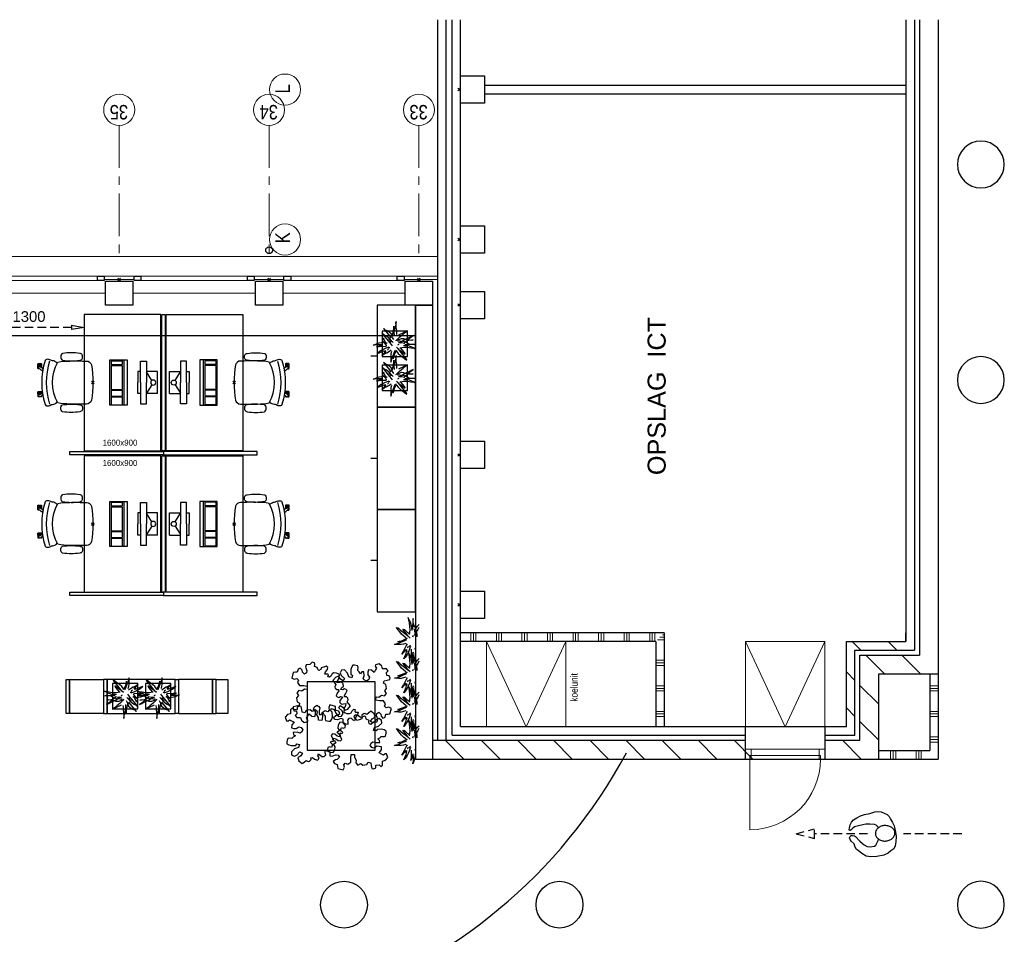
# Model space of a CAD drawing. Header units: millimetres. Extents: x 164654 to 368283, y 131426 to 252133.
# Tile 12 of 144: x 251388 to 262952, y 178685 to 189423. Entities that reach past the tile are written whole.
import ezdxf

# ---------------------------------------------------------------- set-up
doc = ezdxf.new("R2010")
doc.units = ezdxf.units.MM
doc.header["$LTSCALE"] = 400
doc.header["$PDMODE"] = 3
doc.header["$PDSIZE"] = 15
doc.linetypes.add('CENTER', pattern=[2, 1.25, -0.25, 0.25, -0.25])
doc.linetypes.add('HIDDEN', pattern=[0.375, 0.25, -0.125])
for name, color, linetype in [('-gd', 2, 'Continuous'), ('-ve', 2, 'HIDDEN'), ('inlay', 6, 'Continuous'), ('inr', 4, 'Continuous'), ('looplijnen', 8, 'HIDDEN'), ('plant', 114, 'Continuous'), ('plat', 5, 'Continuous'), ('sona-s008_ip0', 7, 'Continuous'), ('stramien', 1, 'CENTER'), ('symbol', 1, 'Continuous'), ('timmerwerk-ge', 150, 'Continuous')]:
    doc.layers.add(name, color=color, linetype=linetype)
for name, color, linetype, lineweight in [('Buitenkozijnen', 140, 'Continuous', 15), ('mat-baksteen', 5, 'Continuous', 25), ('mat-beton (ihwg)', 5, 'Continuous', 25), ('mat-kalkzandsteen', 5, 'Continuous', 25), ('mat-scheidingswand-horizontaal', 5, 'Continuous', 25), ('mat-scheidingswand-vertikaal', 5, 'Continuous', 25), ('None', 7, 'Continuous', 9), ('Tekst', 140, 'Continuous', 15)]:
    doc.layers.add(name, color=color, linetype=linetype, lineweight=lineweight)
doc.styles.add('Abadi MT Condensed Light', font='txt', dxfattribs={"height": 176.388889})
doc.styles.add('Arial', font='arial.ttf', dxfattribs={"height": 211.666667})
doc.styles.add('Arial Narrow', font='ARIALN.TTF', dxfattribs={"height": 222.25})
doc.styles.add('s100', font='stylu.ttf', dxfattribs={"height": 100})
doc.styles.get("Standard").update_dxf_attribs({"font": 'arial.ttf'})
doc.dimstyles.new('CAL-N1-050-25', dxfattribs={"dimscale": 50, "dimtxt": 2.5, "dimasz": 3, "dimexe": 1.5, "dimexo": 0, "dimgap": 0.3, "dimtad": 0, "dimdec": 4, "dimrnd": 1, "dimdsep": 46, "dimtxsty": 'Standard', "dimblk": 'CLOSED', "dimcen": 0, "dimdle": 1.25, "dimclrt": 249, "dimadec": 0, "dimazin": 0, "dimtfac": 0.9, "dimtdec": 4, "dimtix": 1, "dimtmove": 0, "dimatfit": 3, "dimldrblk": 'CLOSED', "dimfxl": 1, "dimtvp": 1, "dimtolj": 1, "dimtzin": 0, "dimarcsym": 0})

# ---------------------------------------------------------------- blocks, each defined once
blk = doc.blocks.new('Kolom O 550')
at = {"layer": 'mat-beton (ihwg)', "lineweight": 25}
blk.add_circle((0, 0), 275, dxfattribs=at)
blk = doc.blocks.new('Gevelpui best 1410 (2D)')
at = {"layer": 'Buitenkozijnen', "lineweight": 15}
for p, q in [((-260, 0), (-260, -1410)), ((-260, 0), (-210, 0)), ((-210, 0), (-210, -1410)), ((-260, -1410), (-210, -1410))]:
    blk.add_line(p, q, dxfattribs=at)
at = {"layer": 'Buitenkozijnen', "color": 92, "lineweight": 25}
for points in [[(-260, 0), (-210, 0), (-210, -80), (-260, -80)], [(-260, -1330), (-210, -1330), (-210, -1410), (-260, -1410)]]:
    blk.add_lwpolyline(points, close=True, dxfattribs=at)
at = {"layer": 'None', "color": 43, "linetype": 'Continuous', "lineweight": 9}
blk.add_line((-410, 15), (-410, -1425), dxfattribs=at)
blk = doc.blocks.new('*X71')
at = {"layer": 'None', "lineweight": 9}
for p, q in [((-8379, 3500), (-8159, 3720)), ((-7955, 3500), (-7735, 3720))]:
    blk.add_line(p, q, dxfattribs=at)
blk = doc.blocks.new('*X72')
at = {"layer": 'None', "lineweight": 9}
for p, q in [((-7599, 3432), (-7379, 3652)), ((-7599, 3008), (-7379, 3228))]:
    blk.add_line(p, q, dxfattribs=at)
blk = doc.blocks.new('*X73')
at = {"layer": 'None', "lineweight": 9}
for p, q in [((-8099, 3780), (-7999, 3880)), ((-7675, 3780), (-7575, 3880))]:
    blk.add_line(p, q, dxfattribs=at)
blk = doc.blocks.new('*X74')
at = {"layer": 'None', "lineweight": 9}
for p, q in [((-7319, 3712), (-7219, 3812)), ((-7319, 3288), (-7219, 3388))]:
    blk.add_line(p, q, dxfattribs=at)
blk = doc.blocks.new('*X75')
at = {"layer": 'None', "lineweight": 9}
for p, q in [((-8599, 3360), (-8499, 3360)), ((-8599, 3330), (-8499, 3330)), ((-8599, 3300), (-8499, 3300)), ((-8599, 3060), (-8499, 3060)), ((-8599, 3030), (-8499, 3030)), ((-8599, 3000), (-8499, 3000))]:
    blk.add_line(p, q, dxfattribs=at)
blk = doc.blocks.new('HWA')
at = {"layer": 'None', "color": 92, "linetype": 'Continuous', "lineweight": 25}
blk.add_circle((0, -74), 40, dxfattribs=at)
blk = doc.blocks.new('*X84')
at = {"layer": 'None', "lineweight": 9}
for p, q in [((-8400, 2800), (-8400, 2900)), ((-8370, 2800), (-8370, 2900)), ((-8340, 2800), (-8340, 2900)), ((-8100, 2800), (-8100, 2900)), ((-8070, 2800), (-8070, 2900)), ((-8040, 2800), (-8040, 2900)), ((-7800, 2800), (-7800, 2900)), ((-7770, 2800), (-7770, 2900)), ((-7740, 2800), (-7740, 2900))]:
    blk.add_line(p, q, dxfattribs=at)
blk = doc.blocks.new('Kolom 280x320')
at = {"layer": 'mat-beton (ihwg)', "lineweight": 25}
blk.add_lwpolyline([(-300, 160), (-20, 160), (-20, -160), (-300, -160)], close=True, dxfattribs=at)
at = {"layer": 'None', "color": 92, "linetype": 'Continuous', "lineweight": 5}
blk.add_point((0, 0), dxfattribs=at)
blk = doc.blocks.new('symb-ps03_b2')
blk.add_lwpolyline([(82, -334), (93, -323), (110, -305), (120, -285), (121, -231), (122, -184), (116, -150), (104, -98), (91, -52), (69, -25), (58, -13), (50, -1), (49, 8), (59, 13), (76, 9), (115, -1), (145, -17), (172, -41), (196, -78), (221, -122), (236, -169), (250, -232), (266, -290), (270, -325), (267, -365), (252, -399), (235, -433), (213, -457), (181, -475), (141, -499), (103, -517), (27, -533), (-23, -539), (-83, -538), (-130, -528), (-165, -511), (-192, -479), (-218, -448), (-241, -394), (-258, -313), (-262, -242), (-251, -189), (-222, -138), (-185, -93), (-170, -72), (-134, -54), (-107, -46), (-75, -10), (-57, 2), (-38, 7), (-23, 1), (-12, -13), (-11, -28), (-13, -49), (-23, -61), (-75, -115), (-104, -145), (-121, -166), (-138, -200), (-142, -234), (-135, -284), (-123, -302), (-94, -319), (-69, -327), (-52, -333)])
blk.add_lwpolyline([(-75, -413, 0.078796), (-66, -458, 0.088041), (-46, -494, 0.105312), (-14, -518, 0.121926), (19, -526, 0.121926), (52, -517, 0.105312), (82, -490, 0.088041), (100, -454, 0.078796), (106, -408, 0.078796), (98, -363, 0.088041), (77, -328, 0.105312), (46, -303, 0.121926), (13, -296, 0.121926), (-21, -305, 0.105312), (-50, -331, 0.088041), (-69, -368, 0.078796)], format="xyb", close=True)
blk = doc.blocks.new('symb-ps09_b2')
at = {"layer": 'looplijnen'}
for p, q in [((0, 935), (-58, 718)), ((0, 935), (58, 718)), ((-58, 718), (58, 718)), ((0, 95), (0, 718)), ((0, -1011), (0, -327))]:
    blk.add_line(p, q, dxfattribs=at)
at = {"layer": 'symbol'}
blk.add_blockref('symb-ps03_b2', (-11, 300), dxfattribs=at)
blk = doc.blocks.new('SONA-S008_B2')
at = {"layer": '-gd'}
blk.add_open_spline([(-253, -510), (-88, -560), (88, -560), (253, -510)], degree=3, dxfattribs=at)
for points in [[(-207, -16), (-79, 5), (80, 5), (207, -16)], [(-253, -272), (-257, -207), (-252, -139), (-253, -74)], [(-253, -74), (-253, -52), (-233, -20), (-207, -16)], [(207, -16), (233, -20), (253, -52), (253, -74)], [(253, -74), (252, -139), (257, -207), (253, -272)], [(-343, -154), (-353, -221), (-352, -288), (-343, -355)], [(-325, -126), (-337, -132), (-340, -141), (-343, -154)], [(-278, -126), (-288, -121), (-315, -121), (-325, -126)], [(-261, -154), (-263, -141), (-266, -132), (-278, -126)], [(-261, -355), (-252, -288), (-250, -221), (-261, -154)], [(261, -355), (252, -288), (250, -221), (261, -154)], [(261, -154), (263, -141), (266, -132), (278, -126)], [(278, -126), (288, -121), (315, -121), (325, -126)], [(325, -126), (337, -132), (340, -141), (343, -154)], [(343, -154), (353, -221), (352, -288), (343, -355)], [(-251, -332), (-253, -332), (-255, -331), (-258, -330)], [(-255, -304), (-254, -304), (-253, -305), (-252, -305)], [(-239, -412), (-253, -366), (-250, -319), (-253, -272)], [(253, -272), (250, -319), (253, -366), (239, -412)], [(257, -323), (255, -324), (253, -324), (251, -325)], [(252, -298), (253, -297), (254, -297), (255, -297)], [(-343, -355), (-341, -363), (-334, -370), (-326, -372)], [(-326, -372), (-310, -376), (-293, -376), (-277, -372)], [(-277, -372), (-270, -370), (-262, -363), (-261, -355)], [(-227, -418), (-247, -437), (-256, -455), (-256, -474)], [(239, -412), (95, -494), (-95, -494), (-239, -412)], [(256, -474), (256, -455), (247, -437), (227, -418)], [(277, -372), (270, -370), (262, -363), (261, -355)], [(326, -372), (310, -376), (293, -376), (277, -372)], [(343, -355), (341, -363), (334, -370), (326, -372)], [(-272, -515), (-274, -534), (-274, -556), (-259, -560)], [(-256, -474), (-255, -489), (-270, -500), (-272, -515)], [(-259, -560), (-77, -614), (79, -614), (259, -560)], [(272, -515), (270, -500), (255, -489), (256, -474)], [(259, -560), (274, -556), (274, -534), (272, -515)], [(-222, -607), (-222, -605), (-221, -603), (-219, -603)], [(-222, -615), (-222, -615), (-222, -607), (-222, -607)], [(-219, -615), (-219, -615), (-222, -615), (-222, -615)], [(-222, -630), (-222, -630), (-222, -618), (-222, -618)], [(-222, -618), (-222, -618), (-199, -618), (-199, -618)], [(-199, -630), (-199, -630), (-222, -630), (-222, -630)], [(-222, -641), (-222, -641), (-222, -633), (-222, -633)], [(-222, -633), (-222, -633), (-219, -633), (-219, -633)], [(-219, -645), (-221, -645), (-222, -643), (-222, -641)], [(-219, -603), (-219, -603), (-192, -603), (-177, -603)], [(-199, -615), (-199, -615), (-219, -615), (-219, -615)], [(-219, -633), (-219, -633), (-199, -633), (-199, -633)], [(-167, -645), (-167, -645), (-219, -645), (-219, -645)], [(-199, -618), (-199, -618), (-199, -615), (-199, -615)], [(-199, -615), (-199, -615), (-187, -615), (-187, -615)], [(-199, -618), (-199, -618), (-189, -618), (-187, -618)], [(-199, -633), (-199, -633), (-199, -630), (-199, -630)], [(-199, -630), (-199, -630), (-187, -630), (-187, -630)], [(-199, -633), (-199, -633), (-187, -633), (-187, -633)], [(-183, -633), (-188, -629), (-190, -621), (-186, -615)], [(-185, -615), (-186, -615), (-187, -615), (-187, -615)], [(-187, -615), (-187, -615), (-187, -616), (-187, -617)], [(-186, -630), (-186, -630), (-187, -630), (-187, -630)], [(-187, -630), (-187, -630), (-187, -633), (-187, -633)], [(-187, -633), (-187, -633), (-185, -633), (-183, -633)], [(-186, -615), (-186, -615), (-176, -603), (-163, -584)], [(-165, -630), (-169, -636), (-177, -638), (-183, -633)], [(-183, -633), (-183, -633), (-183, -633), (-183, -633)], [(-167, -633), (-167, -633), (-166, -633), (-166, -633)], [(-163, -641), (-163, -643), (-165, -645), (-167, -645)], [(-166, -633), (-166, -633), (-163, -633), (-163, -633)], [(-135, -589), (-152, -614), (-165, -630), (-165, -630)], [(-163, -630), (-163, -630), (-163, -630), (-164, -630)], [(-163, -628), (-163, -629), (-163, -630), (-163, -630)], [(-163, -633), (-163, -633), (-163, -641), (-163, -641)], [(106, -607), (106, -605), (108, -603), (110, -603)], [(106, -615), (106, -615), (106, -607), (106, -607)], [(110, -615), (110, -615), (106, -615), (106, -615)], [(106, -630), (106, -630), (106, -618), (106, -618)], [(106, -618), (106, -618), (130, -618), (130, -618)], [(130, -630), (130, -630), (106, -630), (106, -630)], [(106, -641), (106, -641), (106, -633), (106, -633)], [(106, -633), (106, -633), (110, -633), (110, -633)], [(110, -645), (108, -645), (106, -643), (106, -641)], [(110, -603), (110, -603), (116, -603), (123, -603)], [(130, -615), (130, -615), (110, -615), (110, -615)], [(110, -633), (110, -633), (130, -633), (130, -633)], [(162, -644), (162, -644), (110, -645), (110, -645)], [(143, -630), (143, -630), (132, -615), (115, -592)], [(130, -618), (130, -618), (130, -615), (130, -615)], [(130, -615), (130, -615), (131, -615), (132, -615)], [(130, -618), (130, -618), (132, -618), (134, -618)], [(130, -633), (130, -633), (130, -630), (130, -630)], [(130, -630), (130, -630), (142, -630), (142, -630)], [(130, -633), (130, -633), (142, -633), (142, -633)], [(143, -630), (142, -630), (142, -630), (142, -630)], [(142, -630), (142, -630), (142, -633), (142, -633)], [(142, -633), (142, -633), (143, -633), (145, -633)], [(161, -633), (155, -637), (147, -636), (143, -630)], [(144, -587), (156, -604), (164, -615), (164, -615)], [(155, -603), (159, -603), (162, -603), (162, -603)], [(164, -615), (168, -621), (167, -629), (161, -633)], [(161, -633), (161, -633), (161, -633), (161, -633)], [(162, -603), (164, -603), (166, -605), (166, -607)], [(162, -633), (162, -633), (162, -633), (162, -633)], [(162, -633), (162, -633), (166, -633), (166, -633)], [(166, -641), (166, -643), (164, -644), (162, -644)], [(166, -615), (166, -615), (165, -615), (164, -615)], [(166, -630), (166, -630), (165, -630), (164, -630)], [(165, -618), (166, -618), (166, -618), (166, -618)], [(166, -607), (166, -607), (166, -615), (166, -615)], [(166, -618), (166, -618), (166, -619), (166, -620)], [(166, -626), (166, -628), (166, -630), (166, -630)], [(166, -633), (166, -633), (166, -641), (166, -641)]]:
    blk.add_open_spline(points, degree=3)
at = {"layer": 'sona-s008_ip0'}
blk.add_point((0, 0), dxfattribs=at)
blk = doc.blocks.new('SYMB-CMP4_B2')
for p, q in [((-130, 558), (130, 558)), ((-130, 558), (-130, 428)), ((-25, 492), (-125, 428)), ((25, 492), (125, 428)), ((130, 558), (130, 428)), ((-250, 358), (-250, 428)), ((-250, 428), (0, 428)), ((0, 358), (-250, 358)), ((-130, 358), (-130, 328)), ((250, 428), (0, 428)), ((0, 358), (250, 358)), ((130, 358), (130, 328)), ((250, 358), (250, 428)), ((-130, 328), (0, 328)), ((130, 328), (0, 328)), ((265, 200), (-265, 200)), ((-265, 200), (-265, 0)), ((265, 163), (-265, 163)), ((-167, 142), (-260, 142)), ((-260, 13), (-260, 142)), ((-167, 13), (-167, 142)), ((-88, 142), (-159, 142)), ((-159, 13), (-159, 142)), ((-88, 13), (-88, 142)), ((200, 142), (-82, 142)), ((-82, 13), (-82, 142)), ((200, 13), (200, 142)), ((255, 142), (212, 142)), ((212, 13), (212, 142)), ((255, 13), (255, 142)), ((265, 0), (265, 200)), ((-265, 0), (265, 0)), ((-167, 13), (-260, 13)), ((-88, 13), (-159, 13)), ((200, 13), (-82, 13)), ((255, 13), (212, 13))]:
    blk.add_line(p, q)
blk.add_circle((0, 508), 30)
blk = doc.blocks.new('SYMB-BM02_B2')
at = {"layer": 'plant'}
blk.add_lwpolyline([(98, 356), (66, 371), (46, 367), (23, 344), (26, 317), (5, 314), (-27, 337), (-68, 353), (-84, 340), (-93, 315), (-77, 290), (-84, 262), (-106, 274), (-134, 301), (-166, 298), (-190, 273), (-184, 246), (-181, 209), (-209, 214), (-256, 237), (-302, 241), (-315, 221), (-325, 198), (-329, 157), (-315, 134), (-286, 119), (-263, 95), (-270, 73), (-298, 80), (-306, 68), (-307, 29), (-341, 38), (-375, 66), (-406, 70), (-427, 48), (-413, 13), (-402, -28), (-381, -27), (-361, -62), (-377, -76), (-407, -84), (-423, -126), (-448, -119), (-475, -126), (-482, -158), (-448, -194), (-447, -249), (-411, -258), (-363, -237), (-327, -242), (-307, -272), (-338, -303), (-366, -308), (-398, -333), (-381, -365), (-338, -377), (-336, -406), (-332, -436), (-252, -458), (-234, -418), (-243, -383), (-220, -358), (-184, -372), (-140, -344), (-141, -283), (-132, -230), (-84, -233), (-86, -271), (-59, -312), (-68, -354), (-36, -386), (7, -361), (39, -388), (98, -377), (116, -344), (153, -351), (160, -393), (171, -436), (193, -440), (228, -426), (230, -390), (275, -385), (300, -408), (328, -386), (326, -329), (369, -315), (403, -276), (387, -222), (366, -221), (339, -240), (312, -226), (275, -205), (309, -165), (312, -121), (278, -112), (241, -110), (205, -137), (171, -126), (146, -92), (166, -59), (184, -44), (228, -57), (285, -55), (282, -25), (255, -2), (285, 14), (305, 34), (353, 32), (371, 38), (382, 84), (382, 111), (350, 130), (317, 139), (248, 136), (232, 114), (194, 121), (209, 166), (266, 187), (314, 230), (310, 274), (271, 296), (232, 280), (187, 233), (150, 251), (176, 290), (219, 319), (203, 365), (155, 404), (121, 376), (98, 356)], dxfattribs=at)
blk = doc.blocks.new('boom nieuw 01')
at = {"layer": 'plant', "extrusion": (0, -4.44089e-16, -1)}
for p, q in [((-225, 789), (-238, 749)), ((-225, 789), (-238, 749)), ((-225, 745), (-225, 789)), ((-225, 745), (-225, 789)), ((-574, 694), (-627, 737)), ((-627, 737), (-616, 698)), ((-574, 694), (-627, 737)), ((-627, 737), (-616, 698)), ((-616, 698), (-564, 639)), ((-616, 698), (-564, 639)), ((-531, 541), (-584, 584)), ((-584, 584), (-573, 545)), ((-531, 541), (-584, 584)), ((-584, 584), (-573, 545)), ((-519, 654), (-574, 694)), ((-519, 654), (-574, 694)), ((-573, 545), (-520, 486)), ((-573, 545), (-520, 486)), ((-564, 639), (-510, 574)), ((-564, 639), (-510, 574)), ((-476, 501), (-531, 541)), ((-476, 501), (-531, 541)), ((-467, 618), (-519, 654)), ((-467, 618), (-519, 654)), ((-510, 574), (-463, 510)), ((-510, 574), (-463, 510)), ((-412, 565), (-467, 618)), ((-412, 565), (-467, 618)), ((-463, 510), (-423, 466)), ((-463, 510), (-423, 466)), ((-369, 511), (-412, 565)), ((-369, 511), (-412, 565)), ((-344, 540), (-368, 472)), ((-316, 598), (-344, 540)), ((-308, 551), (-333, 488)), ((-308, 551), (-333, 488)), ((-298, 670), (-316, 598)), ((-284, 619), (-308, 551)), ((-284, 619), (-308, 551)), ((-285, 709), (-298, 670)), ((-285, 665), (-285, 709)), ((-279, 616), (-285, 665)), ((-257, 677), (-284, 619)), ((-257, 677), (-284, 619)), ((-238, 749), (-257, 677)), ((-238, 749), (-257, 677)), ((-243, 519), (-227, 576)), ((-243, 519), (-227, 576)), ((-187, 511), (-234, 479)), ((-187, 511), (-234, 479)), ((-227, 576), (-219, 630)), ((-227, 576), (-219, 630)), ((-219, 696), (-225, 745)), ((-219, 696), (-225, 745)), ((-219, 630), (-219, 696)), ((-219, 630), (-219, 696)), ((-119, 548), (-187, 511)), ((-55, 579), (-119, 548)), ((-55, 579), (-119, 548)), ((-101, 524), (-55, 560)), ((-101, 524), (-55, 560)), ((-95, 500), (-50, 537)), ((-4, 517), (-70, 496)), ((-4, 517), (-70, 496)), ((9, 617), (-55, 579)), ((9, 617), (-55, 579)), ((-55, 560), (-36, 579)), ((-55, 560), (-36, 579)), ((-36, 579), (9, 617)), ((-36, 579), (9, 617)), ((73, 551), (-4, 517)), ((73, 551), (-4, 517)), ((20, 490), (61, 517)), ((20, 490), (61, 517)), ((61, 517), (92, 539)), ((61, 517), (92, 539)), ((126, 569), (73, 551)), ((126, 569), (73, 551)), ((92, 539), (126, 569)), ((92, 539), (126, 569)), ((-831, 440), (-863, 451)), ((-863, 451), (-808, 440)), ((-831, 440), (-863, 451)), ((-863, 451), (-808, 440)), ((-838, 331), (-790, 339)), ((-838, 331), (-790, 339)), ((-787, 335), (-838, 331)), ((-787, 335), (-838, 331)), ((-793, 417), (-831, 440)), ((-793, 417), (-831, 440)), ((-808, 440), (-733, 432)), ((-808, 440), (-733, 432)), ((-751, 400), (-793, 417)), ((-751, 400), (-793, 417)), ((-790, 339), (-724, 343)), ((-790, 339), (-724, 343)), ((-737, 335), (-787, 335)), ((-737, 335), (-787, 335)), ((-690, 378), (-751, 400)), ((-690, 378), (-751, 400)), ((-691, 320), (-737, 335)), ((-733, 432), (-646, 419)), ((-733, 432), (-646, 419)), ((-724, 343), (-665, 349)), ((-724, 343), (-665, 349)), ((-636, 315), (-691, 320)), ((-636, 315), (-691, 320)), ((-601, 365), (-690, 378)), ((-601, 365), (-690, 378)), ((-642, 298), (-680, 321)), ((-642, 298), (-680, 321)), ((-665, 349), (-613, 352)), ((-665, 349), (-613, 352)), ((-604, 263), (-648, 228)), ((-604, 263), (-648, 228)), ((-646, 419), (-567, 415)), ((-646, 419), (-567, 415)), ((-601, 281), (-642, 298)), ((-601, 281), (-642, 298)), ((-613, 352), (-578, 349)), ((-613, 352), (-578, 349)), ((-553, 314), (-604, 263)), ((-553, 314), (-604, 263)), ((-547, 362), (-601, 365)), ((-547, 362), (-601, 365)), ((-540, 259), (-601, 281)), ((-540, 259), (-601, 281)), ((-583, 313), (-496, 300)), ((-583, 313), (-496, 300)), ((-568, 225), (-511, 263)), ((-568, 225), (-511, 263)), ((-567, 415), (-510, 423)), ((-567, 415), (-510, 423)), ((-451, 246), (-540, 259)), ((-451, 246), (-540, 259)), ((-520, 486), (-467, 421)), ((-520, 486), (-467, 421)), ((-511, 263), (-472, 292)), ((-511, 263), (-472, 292)), ((-510, 423), (-451, 434)), ((-510, 423), (-451, 434)), ((-496, 300), (-417, 296)), ((-496, 300), (-417, 296)), ((-424, 465), (-476, 501)), ((-424, 465), (-476, 501)), ((-472, 292), (-455, 309)), ((-472, 292), (-455, 309)), ((-398, 347), (-436, 328)), ((-398, 347), (-436, 328)), ((-369, 412), (-424, 465)), ((-369, 412), (-424, 465)), ((-423, 466), (-397, 444)), ((-423, 466), (-397, 444)), ((-281, 288), (-232, 238)), ((-281, 288), (-232, 238)), ((-231, 344), (-254, 371)), ((-231, 344), (-254, 371)), ((-194, 216), (-242, 260)), ((-194, 216), (-242, 260)), ((-233, 285), (-204, 233)), ((-233, 285), (-204, 233)), ((-192, 292), (-231, 344)), ((-192, 292), (-231, 344)), ((-195, 409), (-161, 444)), ((-151, 244), (-192, 292)), ((-151, 244), (-192, 292)), ((-170, 410), (-128, 424)), ((-170, 410), (-128, 424)), ((-167, 460), (-136, 488)), ((-167, 460), (-136, 488)), ((-128, 424), (-78, 443)), ((-128, 424), (-78, 443)), ((-127, 307), (-59, 290)), ((-127, 307), (-59, 290)), ((-105, 362), (-122, 364)), ((-105, 362), (-122, 364)), ((-113, 330), (-85, 277)), ((-113, 330), (-85, 277)), ((-83, 336), (-105, 362)), ((-83, 336), (-105, 362)), ((-15, 385), (-100, 387)), ((-15, 385), (-100, 387)), ((-85, 277), (-56, 224)), ((-85, 277), (-56, 224)), ((-43, 284), (-83, 336)), ((-43, 284), (-83, 336)), ((-78, 443), (-25, 464)), ((-78, 443), (-25, 464)), ((-59, 290), (16, 294)), ((-59, 290), (16, 294)), ((-3, 235), (-43, 284)), ((-3, 235), (-43, 284)), ((-25, 464), (20, 490)), ((-25, 464), (20, 490)), ((69, 341), (-16, 343)), ((69, 341), (-16, 343)), ((71, 388), (-15, 385)), ((71, 388), (-15, 385)), ((-5, 354), (51, 371)), ((-5, 354), (51, 371)), ((16, 294), (79, 310)), ((16, 294), (79, 310)), ((51, 371), (104, 389)), ((51, 371), (104, 389)), ((154, 344), (69, 341)), ((154, 344), (69, 341)), ((140, 402), (71, 388)), ((140, 402), (71, 388)), ((79, 310), (135, 327)), ((79, 310), (135, 327)), ((104, 389), (140, 402)), ((104, 389), (140, 402)), ((135, 327), (188, 345)), ((135, 327), (188, 345)), ((224, 359), (154, 344)), ((224, 359), (154, 344)), ((188, 345), (224, 359)), ((188, 345), (224, 359)), ((-748, 141), (-796, 107)), ((-748, 141), (-796, 107)), ((-796, 107), (-737, 139)), ((-796, 107), (-737, 139)), ((-794, 221), (-746, 230)), ((-794, 221), (-746, 230)), ((-743, 226), (-794, 221)), ((-743, 226), (-794, 221)), ((-722, 163), (-748, 141)), ((-722, 163), (-748, 141)), ((-746, 230), (-680, 234)), ((-746, 230), (-680, 234)), ((-694, 225), (-743, 226)), ((-694, 225), (-743, 226)), ((-737, 139), (-688, 167)), ((-737, 139), (-688, 167)), ((-686, 193), (-722, 163)), ((-686, 193), (-722, 163)), ((-647, 211), (-694, 225)), ((-647, 211), (-694, 225)), ((-688, 167), (-620, 196)), ((-688, 167), (-620, 196)), ((-648, 228), (-686, 193)), ((-648, 228), (-686, 193)), ((-680, 234), (-621, 240)), ((-680, 234), (-621, 240)), ((-592, 206), (-647, 211)), ((-592, 206), (-647, 211)), ((-597, 22), (-646, -12)), ((-597, 22), (-646, -12)), ((-646, -12), (-586, 20)), ((-646, -12), (-586, 20)), ((-620, 196), (-568, 225)), ((-620, 196), (-568, 225)), ((-572, 44), (-597, 22)), ((-572, 44), (-597, 22)), ((-549, 186), (-592, 206)), ((-549, 186), (-592, 206)), ((-586, 20), (-537, 48)), ((-586, 20), (-537, 48)), ((-535, 74), (-572, 44)), ((-535, 74), (-572, 44)), ((-496, 183), (-549, 186)), ((-496, 183), (-549, 186)), ((-537, 48), (-469, 77)), ((-537, 48), (-469, 77)), ((-497, 109), (-535, 74)), ((-497, 109), (-535, 74)), ((-454, 144), (-497, 109)), ((-454, 144), (-497, 109)), ((-392, 219), (-496, 183)), ((-392, 219), (-496, 183)), ((-469, 77), (-417, 106)), ((-469, 77), (-417, 106)), ((-403, 195), (-454, 144)), ((-403, 195), (-454, 144)), ((-397, 243), (-451, 246)), ((-397, 243), (-451, 246)), ((-369, 232), (-403, 195)), ((-369, 232), (-403, 195)), ((-354, 238), (-392, 219)), ((-354, 238), (-392, 219)), ((-380, 87), (-378, 37)), ((-380, 87), (-378, 37)), ((-378, 37), (-372, -25)), ((-378, 37), (-372, -25)), ((-317, 95), (-308, 24)), ((-317, 95), (-308, 24)), ((-317, -32), (-303, 34)), ((-317, -32), (-303, 34)), ((-308, 24), (-304, -32)), ((-308, 24), (-304, -32)), ((-303, 34), (-304, 107)), ((-303, 34), (-304, 107)), ((-297, 215), (-269, 162)), ((-297, 215), (-269, 162)), ((-293, -58), (-278, 12)), ((-293, -58), (-278, 12)), ((-278, 12), (-263, 89)), ((-278, 12), (-263, 89)), ((-269, 162), (-239, 109)), ((-269, 162), (-239, 109)), ((-267, 114), (-235, 70)), ((-267, 114), (-235, 70)), ((-263, 89), (-248, 155)), ((-263, 89), (-248, 155)), ((-235, 70), (-173, 19)), ((-235, 70), (-173, 19)), ((-232, 238), (-199, 194)), ((-232, 238), (-199, 194)), ((-186, 120), (-227, 169)), ((-186, 120), (-227, 169)), ((-204, 233), (-174, 186)), ((-204, 233), (-174, 186)), ((-199, 194), (-138, 143)), ((-199, 194), (-138, 143)), ((-174, 186), (-194, 216)), ((-174, 186), (-194, 216)), ((-69, -25), (-186, 120)), ((-69, -25), (-186, 120)), ((-173, 19), (-128, -8)), ((-173, 19), (-128, -8)), ((-33, 98), (-151, 244)), ((-33, 98), (-151, 244)), ((-138, 143), (-93, 116)), ((-138, 143), (-93, 116)), ((-93, 116), (-36, 86)), ((-93, 116), (-36, 86)), ((-56, 224), (-25, 178)), ((-56, 224), (-25, 178)), ((-25, 178), (-46, 207)), ((-25, 178), (-46, 207)), ((-36, 86), (2, 56)), ((-36, 86), (2, 56)), ((2, 56), (-33, 98)), ((2, 56), (-33, 98)), ((-372, -25), (-363, -96)), ((-372, -25), (-363, -96)), ((-363, -96), (-359, -152)), ((-363, -96), (-359, -152)), ((-359, -152), (-354, -201)), ((-359, -152), (-354, -201)), ((-358, -244), (-348, -178)), ((-358, -244), (-348, -178)), ((-354, -201), (-358, -244)), ((-354, -201), (-358, -244)), ((-348, -178), (-333, -108)), ((-348, -178), (-333, -108)), ((-333, -108), (-317, -32)), ((-333, -108), (-317, -32)), ((-304, -32), (-299, -81)), ((-304, -32), (-299, -81)), ((-303, -124), (-293, -58)), ((-303, -124), (-293, -58)), ((-299, -81), (-303, -124)), ((-299, -81), (-303, -124)), ((-128, -8), (-72, -38)), ((-128, -8), (-72, -38)), ((-72, -38), (-33, -68)), ((-72, -38), (-33, -68)), ((-33, -68), (-69, -25)), ((-33, -68), (-69, -25))]:
    blk.add_line(p, q, dxfattribs=at)
at = {"layer": 'timmerwerk-ge', "linetype": 'Continuous', "extrusion": (0, -4.44089e-16, -1)}
for p, q in [((0, 647), (-647, 647)), ((-647, 647), (-647, 0)), ((0, 0), (0, 647)), ((-647, 0), (0, 0))]:
    blk.add_line(p, q, dxfattribs=at)
blk = doc.blocks.new('plant10')
at = {"layer": 'plant', "extrusion": (-4.44016e-16, 8.07934e-18, -1)}
for p, q in [((-36, 235), (-38, 261)), ((-38, 261), (-34, 237)), ((-36, 235), (-38, 261)), ((-38, 261), (-34, 237)), ((-37, 211), (-36, 235)), ((-37, 211), (-36, 235)), ((-34, 237), (-33, 205)), ((-34, 237), (-33, 205)), ((-5, 217), (4, 238)), ((-5, 217), (4, 238)), ((4, 238), (16, 256)), ((4, 238), (16, 256)), ((16, 245), (11, 208)), ((16, 245), (11, 208)), ((16, 256), (21, 272)), ((21, 272), (16, 245)), ((16, 256), (21, 272)), ((21, 272), (16, 245)), ((-90, 168), (-107, 187)), ((-90, 168), (-107, 187)), ((-106, 155), (-92, 129)), ((-106, 155), (-92, 129)), ((-92, 129), (-74, 101)), ((-92, 129), (-74, 101)), ((-73, 146), (-90, 168)), ((-73, 146), (-90, 168)), ((-76, 115), (-64, 144)), ((-76, 115), (-64, 144)), ((-49, 121), (-73, 146)), ((-49, 121), (-73, 146)), ((-64, 144), (-56, 165)), ((-64, 144), (-56, 165)), ((-56, 165), (-44, 183)), ((-56, 165), (-44, 183)), ((-49, 135), (-56, 93)), ((-49, 135), (-56, 93)), ((-47, 161), (-45, 188)), ((-47, 161), (-45, 188)), ((-45, 188), (-37, 211)), ((-33, 205), (-30, 176)), ((-33, 205), (-30, 176)), ((-29, 150), (-31, 133)), ((-29, 150), (-31, 133)), ((-30, 176), (-29, 150)), ((-30, 176), (-29, 150)), ((-25, 117), (-23, 144)), ((-25, 117), (-23, 144)), ((-23, 144), (-16, 188)), ((-23, 144), (-16, 188)), ((-16, 188), (-5, 217)), ((-16, 188), (-5, 217)), ((4, 166), (1, 127)), ((4, 166), (1, 127)), ((1, 127), (4, 99)), ((1, 127), (4, 99)), ((11, 208), (4, 166)), ((11, 208), (4, 166)), ((65, 129), (36, 103)), ((65, 129), (36, 103)), ((63, 108), (84, 134)), ((63, 108), (84, 134)), ((84, 134), (65, 129)), ((84, 134), (65, 129)), ((111, 123), (79, 97)), ((111, 123), (79, 97)), ((140, 148), (111, 123)), ((140, 148), (111, 123)), ((118, 101), (138, 128)), ((118, 101), (138, 128)), ((138, 128), (159, 153)), ((138, 128), (159, 153)), ((159, 153), (140, 148)), ((159, 153), (140, 148)), ((-85, 45), (-83, 71)), ((-85, 45), (-83, 71)), ((-83, 71), (-76, 115)), ((-83, 71), (-76, 115)), ((-74, 101), (-60, 81)), ((-74, 101), (-60, 81)), ((-60, 81), (-52, 73)), ((-60, 81), (-52, 73)), ((-56, 93), (-59, 54)), ((-56, 93), (-59, 54)), ((-34, 44), (-43, 63)), ((-34, 44), (-43, 63)), ((-2, 30), (24, 56)), ((-2, 30), (24, 56)), ((36, 103), (3, 78)), ((36, 103), (3, 78)), ((4, 99), (9, 70)), ((4, 99), (9, 70)), ((24, 56), (14, 43)), ((24, 56), (14, 43)), ((24, 56), (42, 81)), ((24, 56), (42, 81)), ((47, 75), (24, 56)), ((47, 75), (24, 56)), ((60, 16), (27, 29)), ((66, -1), (35, 11)), ((66, -1), (35, 11)), ((42, 81), (63, 108)), ((42, 81), (63, 108)), ((46, 29), (73, 50)), ((46, 29), (73, 50)), ((79, 97), (47, 75)), ((79, 97), (47, 75)), ((88, 2), (60, 16)), ((73, 50), (99, 76)), ((73, 50), (99, 76)), ((124, -8), (88, 2)), ((99, 76), (118, 101)), ((99, 76), (118, 101)), ((-56, -88), (-65, -121)), ((-56, -88), (-65, -121)), ((-19, -144), (-17, -102)), ((-19, -144), (-17, -102)), ((-5, -55), (12, -73)), ((-5, -68), (1, -89)), ((-5, -68), (1, -89)), ((1, -89), (10, -113)), ((1, -89), (10, -113)), ((10, -113), (20, -139)), ((10, -113), (20, -139)), ((19, -70), (33, -86)), ((19, -70), (33, -86)), ((45, -61), (29, -37)), ((45, -61), (29, -37)), ((38, -105), (56, -128)), ((62, -94), (45, -61)), ((49, -33), (77, -41)), ((49, -33), (77, -41)), ((50, -103), (68, -126)), ((50, -103), (68, -126)), ((77, -126), (62, -94)), ((77, -126), (62, -94)), ((98, -14), (66, -1)), ((98, -14), (66, -1)), ((77, -41), (103, -46)), ((77, -41), (103, -46)), ((97, -16), (121, -14)), ((127, -28), (98, -14)), ((127, -28), (98, -14)), ((103, -46), (136, -46)), ((103, -46), (136, -46)), ((121, -14), (143, -14)), ((143, -14), (124, -8)), ((162, -38), (127, -28)), ((162, -38), (127, -28)), ((136, -46), (160, -44)), ((136, -46), (160, -44)), ((160, -44), (181, -44)), ((160, -44), (181, -44)), ((181, -44), (162, -38)), ((181, -44), (162, -38)), ((-65, -121), (-63, -158)), ((-65, -121), (-63, -158)), ((-63, -158), (-56, -189)), ((-63, -158), (-56, -189)), ((-56, -189), (-49, -217)), ((-56, -189), (-49, -217)), ((-49, -217), (-40, -243)), ((-49, -217), (-40, -243)), ((-41, -185), (-39, -143)), ((-41, -185), (-39, -143)), ((-40, -226), (-41, -185)), ((-40, -226), (-41, -185)), ((-34, -261), (-40, -226)), ((-34, -261), (-40, -226)), ((-34, -149), (-26, -176)), ((-34, -149), (-26, -176)), ((-26, -176), (-18, -202)), ((-26, -176), (-18, -202)), ((-18, -186), (-19, -144)), ((-18, -186), (-19, -144)), ((-11, -220), (-18, -186)), ((-11, -220), (-18, -186)), ((-18, -202), (-11, -220)), ((-18, -202), (-11, -220)), ((20, -139), (33, -162)), ((20, -139), (33, -162)), ((33, -162), (45, -182)), ((33, -162), (45, -182)), ((46, -150), (36, -118)), ((46, -150), (36, -118)), ((45, -182), (56, -197)), ((45, -182), (56, -197)), ((62, -188), (46, -150)), ((62, -188), (46, -150)), ((56, -197), (70, -214)), ((56, -197), (70, -214)), ((70, -214), (62, -188)), ((70, -214), (62, -188)), ((68, -126), (77, -135)), ((68, -126), (77, -135)), ((95, -158), (77, -126)), ((95, -158), (77, -126)), ((77, -135), (95, -158)), ((77, -135), (95, -158)), ((-40, -243), (-34, -261)), ((-40, -243), (-34, -261))]:
    blk.add_line(p, q, dxfattribs=at)
blk = doc.blocks.new('*X15')
at = {"layer": 'None', "lineweight": 9}
for p, q in [((-8100, 5471), (-8100, 5571)), ((-8070, 5471), (-8070, 5571)), ((-8040, 5471), (-8040, 5571)), ((-7800, 5471), (-7800, 5571)), ((-7770, 5471), (-7770, 5571)), ((-7740, 5471), (-7740, 5571)), ((-7500, 5471), (-7500, 5571)), ((-7470, 5471), (-7470, 5571)), ((-7440, 5471), (-7440, 5571)), ((-7200, 5490), (-7200, 5571)), ((-7170, 5520), (-7170, 5571)), ((-7140, 5550), (-7140, 5571))]:
    blk.add_line(p, q, dxfattribs=at)
blk = doc.blocks.new('*X16')
at = {"layer": 'None', "lineweight": 9}
for p, q in [((-7218.9, 5460), (-7118.9, 5460)), ((-7218.9, 5430), (-7118.9, 5430)), ((-7218.9, 5400), (-7118.9, 5400)), ((-7218.9, 5160), (-7118.9, 5160)), ((-7218.9, 5130), (-7118.9, 5130)), ((-7218.9, 5100), (-7118.9, 5100)), ((-7218.9, 4860), (-7118.9, 4860)), ((-7218.9, 4830), (-7118.9, 4830)), ((-7218.9, 4800), (-7118.9, 4800)), ((-7218.9, 4560), (-7118.9, 4560)), ((-7218.9, 4530), (-7118.9, 4530)), ((-7218.9, 4500), (-7118.9, 4500)), ((-7218.9, 4260), (-7118.9, 4260)), ((-7218.9, 4230), (-7118.9, 4230)), ((-7218.9, 4200), (-7118.9, 4200)), ((-7218.9, 3960), (-7118.9, 3960)), ((-7218.9, 3930), (-7118.9, 3930)), ((-7218.9, 3900), (-7118.9, 3900)), ((-7218.9, 3660), (-7118.9, 3660)), ((-7218.9, 3630), (-7118.9, 3630)), ((-7218.9, 3600), (-7118.9, 3600)), ((-7218.9, 3360), (-7118.9, 3360)), ((-7218.9, 3330), (-7118.9, 3330)), ((-7218.9, 3300), (-7118.9, 3300))]:
    blk.add_line(p, q, dxfattribs=at)
blk = doc.blocks.new('Deur 934')
at = {"layer": 'Buitenkozijnen', "color": 43, "lineweight": 9}
blk.add_lwpolyline([(-467, 0), (467, 0), (467, -114), (-467, -114)], close=True, dxfattribs=at)
at = {"layer": 'Buitenkozijnen', "color": 140, "lineweight": 15}
for points in [[(-467, 0), (-400, 0), (-400, -114), (-467, -114)], [(-415, 0), (415, 0), (415, -40), (-415, -40)], [(400, 0), (467, 0), (467, -114), (400, -114)]]:
    blk.add_lwpolyline(points, close=True, dxfattribs=at)
at = {"layer": 'None', "color": 43, "linetype": 'Continuous', "lineweight": 9}
blk.add_line((415, 830), (415, 0), dxfattribs=at)
blk.add_arc((415, 0), 830, 90, 180, dxfattribs=at)
blk = doc.blocks.new('_CLOSED')
at = {"color": 0, "linetype": 'ByBlock'}
for p, q in [((-1, 0.167), (0, 0)), ((-1, 0.167), (-1, -0.167)), ((0, 0), (-1, -0.167))]:
    blk.add_line(p, q, dxfattribs=at)
blk = doc.blocks.new('*D1658')
at = {"layer": '-ve', "color": 0, "lineweight": -2, "transparency": 16777216}
for p, q in [((250847, 185963), (250847, 185735)), ((252147, 185963), (252147, 185735)), ((251997, 185810), (250997, 185810))]:
    blk.add_line(p, q, dxfattribs=at)
at = {"layer": 'Defpoints', "color": 0, "transparency": 16777216}
for p in [(250847, 185963), (252147, 185963), (250847, 185810)]:
    blk.add_point(p, dxfattribs=at)
at = {"layer": '-ve', "color": 0, "lineweight": -2, "transparency": 16777216, "xscale": 150, "yscale": 150, "zscale": 150, "rotation": 180}
blk.add_blockref('_CLOSED', (250847, 185810), dxfattribs=at)
at = {"layer": '-ve', "color": 0, "lineweight": -2, "transparency": 16777216, "xscale": 150, "yscale": 150, "zscale": 150}
blk.add_blockref('_CLOSED', (252147, 185810), dxfattribs=at)
at = {"layer": '-ve', "color": 249, "transparency": 16777216, "insert": (251497, 185937), "char_height": 125, "attachment_point": 5}
blk.add_mtext('\\A1;1300', dxfattribs=at)

msp = doc.modelspace()

# ---------------------------------------------------------------- linework, layer by layer
at = {"layer": 'Buitenkozijnen', "color": 43, "lineweight": 9, "flags": 128}
msp.add_lwpolyline([(232601.97992, 186622.75849), (232601.97992, 186642.75849), (256296.97992, 186642.75849), (256296.97992, 186622.75849)], dxfattribs=at)
at = {"layer": 'Buitenkozijnen', "lineweight": 15}
for points in [[(252381.97992, 186372.75849), (252381.97992, 186412.79912), (252731.97992, 186412.79912), (252731.97992, 186372.75849)], [(254141.97992, 186372.75849), (254141.97992, 186412.79912), (254491.97992, 186412.79912), (254491.97992, 186372.75849)], [(255901.97992, 186372.75849), (255901.97992, 186412.79912), (256296.97992, 186412.79912), (256296.97992, 186372.75849)]]:
    msp.add_lwpolyline(points, close=True, dxfattribs=at)
at = {"layer": 'inlay'}
msp.add_line((256036.97992, 185712.79912), (225096.93929, 185712.79912), dxfattribs=at)
msp.add_arc((253045.26198, 183757.97676), 6210.6105, 158.33796202, 331.732378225, dxfattribs=at)
at = {"layer": 'inr'}
for points in [[(253046.97992, 184362.75757), (253046.97992, 185962.75757), (252146.97992, 185962.75757), (252146.97992, 184362.75757)], [(253096.97992, 185962.75757), (253096.97992, 184362.75757), (253056.97992, 184362.75757), (253056.97992, 185962.75757)], [(253106.97992, 184362.75757), (253106.97992, 185962.75757), (254006.97992, 185962.75757), (254006.97992, 184362.75757)], [(251976.97992, 184352.75757), (253076.97992, 184352.75757), (253076.97992, 184312.75757), (251976.97992, 184312.75757)], [(254176.97992, 184352.75757), (253076.97992, 184352.75757), (253076.97992, 184312.75757), (254176.97992, 184312.75757)], [(253046.97992, 182702.75757), (253046.97992, 184302.75757), (252146.97992, 184302.75757), (252146.97992, 182702.75757)], [(253096.97992, 184302.75757), (253096.97992, 182702.75757), (253056.97992, 182702.75757), (253056.97992, 184302.75757)], [(253106.97992, 182702.75757), (253106.97992, 184302.75757), (254006.97992, 184302.75757), (254006.97992, 182702.75757)], [(251976.97992, 182702.75757), (253076.97992, 182702.75757), (253076.97992, 182662.75757), (251976.97992, 182662.75757)], [(254176.97992, 182702.75757), (253076.97992, 182702.75757), (253076.97992, 182662.75757), (254176.97992, 182662.75757)], [(255563.78515, 180848.7714), (255563.78515, 181648.7714), (254763.78515, 181648.7714), (254763.78515, 180848.7714)]]:
    msp.add_lwpolyline(points, close=True, dxfattribs=at)
at = {"layer": 'mat-baksteen', "lineweight": 25}
for p, q in [((256296.97992, 180962.75849), (256296.97992, 189422.98833)), ((256396.97992, 180962.75849), (256396.97992, 189422.98833))]:
    msp.add_line(p, q, dxfattribs=at)
at = {"layer": 'mat-beton (ihwg)', "color": 7}
for p, q in [((256846.97992, 188652.75849), (261796.97992, 188652.75849)), ((256846.97992, 188552.75849), (261796.97992, 188552.75849))]:
    msp.add_line(p, q, dxfattribs=at)
at = {"layer": 'mat-beton (ihwg)', "lineweight": 25}
for p, q in [((256036.97992, 186072.75849), (256036.97992, 180742.75849)), ((256036.97992, 186072.75849), (256236.97992, 186072.75849)), ((256236.97992, 186072.75849), (256236.97992, 180742.75849)), ((256036.97992, 180742.75849), (256236.97992, 180742.75849))]:
    msp.add_line(p, q, dxfattribs=at)
at = {"layer": 'mat-kalkzandsteen', "lineweight": 25}
for p, q in [((256466.97992, 181022.75849), (256466.97992, 189422.98833)), ((256566.97992, 181125.75849), (256566.97992, 189422.98833)), ((261796.97992, 189422.98833), (261796.97992, 182122.79912)), ((261896.97992, 189422.98833), (261896.97992, 182022.79912)), ((261956.97992, 189422.98833), (261956.97992, 181962.79912)), ((262176.97992, 189422.98833), (262176.97992, 181742.79912)), ((261096.97992, 181122.75849), (261096.97992, 182122.79912)), ((261096.97992, 182122.79912), (261796.97992, 182122.79912)), ((261196.97992, 181019.75849), (261196.97992, 182022.79912)), ((261196.97992, 182022.79912), (261896.97992, 182022.79912)), ((261256.989, 180962.75849), (261256.989, 181962.79912)), ((261256.989, 181962.79912), (261956.97992, 181962.79912)), ((261476.989, 180742.75849), (261476.989, 181742.79912)), ((261476.989, 181742.79912), (262176.97992, 181742.79912)), ((261096.97992, 181122.75849), (256566.97992, 181122.75849)), ((259910.989, 180742.75849), (259910.989, 181122.75849)), ((260847.99849, 180742.75849), (260847.99849, 181122.75849)), ((259910.989, 181019.75849), (256466.97992, 181019.75849)), ((261196.97992, 181019.75849), (260847.99849, 181019.75849)), ((256236.97992, 180962.75849), (259910.989, 180962.75849)), ((260847.99849, 180962.75849), (261256.989, 180962.75849)), ((256236.97992, 180742.75849), (261476.989, 180742.75849))]:
    msp.add_line(p, q, dxfattribs=at)
at = {"layer": 'mat-scheidingswand-horizontaal', "lineweight": 25}
for p, q in [((258958.15962, 182222.79912), (258958.15962, 181122.75849)), ((258858.15962, 182122.79912), (258858.15962, 181122.75849)), ((262076.97992, 181742.79912), (262076.97992, 180842.75849)), ((262176.97992, 181742.79912), (262176.97992, 180742.75849))]:
    msp.add_line(p, q, dxfattribs=at)
at = {"layer": 'mat-scheidingswand-vertikaal', "lineweight": 25}
for p, q in [((258958.15962, 182222.79912), (256566.97992, 182222.79912)), ((261796.97992, 182122.79912), (261796.97992, 182222.79912)), ((258858.15962, 182122.79912), (256566.97992, 182122.79912)), ((261476.989, 180842.75849), (262076.97992, 180842.75849)), ((261476.989, 180742.75849), (261476.989, 180842.75849)), ((261476.989, 180742.75849), (262176.97992, 180742.75849))]:
    msp.add_line(p, q, dxfattribs=at)
at = {"layer": 'None', "color": 8, "linetype": 'Continuous', "lineweight": 5}
for p, q in [((256868.97992, 182121.25444), (257335.97992, 181121.25444)), ((257335.97992, 181121.25444), (257802.97992, 182121.25444)), ((259910.989, 182121.25444), (260377.989, 181121.25444)), ((260844.989, 182121.25444), (260377.989, 181121.25444)), ((260246.97992, 181122.75849), (260346.97992, 181122.75849))]:
    msp.add_line(p, q, dxfattribs=at)
at = {"layer": 'None', "lineweight": 9}
for p, q in [((256605.35781, 180742.75849), (256385.35781, 180962.75849)), ((257029.62188, 180742.75849), (256809.62188, 180962.75849)), ((257453.88594, 180742.75849), (257233.88594, 180962.75849)), ((257878.15001, 180742.75849), (257658.15001, 180962.75849)), ((258302.41408, 180742.75849), (258082.41408, 180962.75849)), ((258726.67815, 180742.75849), (258506.67815, 180962.75849)), ((259150.94222, 180742.75849), (258930.94222, 180962.75849)), ((259575.20629, 180742.75849), (259355.20629, 180962.75849)), ((259999.47036, 180742.75849), (259779.47036, 180962.75849)), ((261272.26256, 180742.75849), (261052.26256, 180962.75849))]:
    msp.add_line(p, q, dxfattribs=at)
at = {"layer": 'None', "color": 8, "linetype": 'Continuous', "lineweight": 5}
for points in [[(256868.97992, 181121.25444), (256868.97992, 182121.25444), (257802.97992, 182121.25444), (257802.97992, 181121.25444)], [(260844.989, 181121.25444), (260844.989, 182121.25444), (259910.989, 182121.25444), (259910.989, 181121.25444)]]:
    msp.add_lwpolyline(points, close=True, dxfattribs=at)
at = {"layer": 'None', "color": 43, "linetype": 'Continuous', "lineweight": 9}
for centre in [(254504.3735, 188602.75849), (252556.97992, 188365.04034), (254316.97992, 188365.04034), (256076.97992, 188365.04034), (254504.3735, 186842.75849)]:
    msp.add_circle(centre, 182.60642, dxfattribs=at)
at = {"layer": 'stramien', "lineweight": 0}
for p, q in [((252556.97992, 188182.43392), (252556.97992, 186682.43392)), ((254316.97992, 188182.43392), (254316.97992, 186682.43392)), ((256076.97992, 188182.43392), (256076.97992, 186682.43392))]:
    msp.add_line(p, q, dxfattribs=at)
at = {"layer": 'timmerwerk-ge'}
for p, q in [((255586.97992, 185472.75849), (255512.54835, 185472.75849)), ((255586.97992, 184272.75849), (255512.54835, 184272.75849)), ((255586.97992, 183072.75849), (255512.54835, 183072.75849))]:
    msp.add_line(p, q, dxfattribs=at)
for points in [[(256036.97992, 184872.75849), (256036.97992, 186072.75849), (255586.97992, 186072.75849), (255586.97992, 184872.75849)], [(256036.97992, 183672.75849), (256036.97992, 184872.75849), (255586.97992, 184872.75849), (255586.97992, 183672.75849)], [(256036.97992, 182472.75849), (256036.97992, 183672.75849), (255586.97992, 183672.75849), (255586.97992, 182472.75849)], [(251934.01764, 181275.40975), (251934.01764, 181675.40975), (251974.01764, 181675.40975), (251974.01764, 181275.40975)], [(251974.01764, 181675.40975), (252374.01764, 181675.40975), (252374.01764, 181275.40975), (251974.01764, 181275.40975)], [(252414.01764, 181275.40975), (252414.01764, 181675.40975), (252374.01764, 181675.40975), (252374.01764, 181275.40975)], [(253214.01764, 181675.40975), (252414.01764, 181675.40975), (252414.01764, 181275.40975), (253214.01764, 181275.40975)], [(253214.01764, 181275.40975), (253214.01764, 181675.40975), (253254.01764, 181675.40975), (253254.01764, 181275.40975)], [(253654.01764, 181675.40975), (253254.01764, 181675.40975), (253254.01764, 181275.40975), (253654.01764, 181275.40975)], [(253694.01764, 181275.40975), (253694.01764, 181675.40975), (253654.01764, 181675.40975), (253654.01764, 181275.40975)], [(253694.01764, 181675.40975), (253834.01764, 181675.40975), (253834.01764, 181275.40975), (253694.01764, 181275.40975)]]:
    msp.add_lwpolyline(points, close=True, dxfattribs=at)

# ---------------------------------------------------------------- block references
at = {"layer": '-ve', "xscale": 0.4608, "yscale": 0.4608, "zscale": 0.4608, "rotation": 180}
for p in [(255644.21337, 185766.22724), (255644.21337, 185367.29142)]:
    msp.add_blockref('boom nieuw 01', p, dxfattribs=at)
at = {"layer": '-ve', "xscale": 0.4608, "yscale": 0.4608, "zscale": 0.4608}
for p in [(252775.55101, 181332.10801), (253163.52093, 181332.10801)]:
    msp.add_blockref('boom nieuw 01', p, dxfattribs=at)
at = {"layer": 'Buitenkozijnen', "color": 7, "rotation": 90}
for p in [(250971.97992, 186622.75849), (252731.97992, 186622.75849), (254491.97992, 186622.75849)]:
    msp.add_blockref('Gevelpui best 1410 (2D)', p, dxfattribs=at)
at = {"layer": 'inr', "rotation": 270}
for p in [(252246.97992, 185162.75757), (252246.97992, 183502.75757)]:
    msp.add_blockref('SONA-S008_B2', p, dxfattribs=at)
at = {"layer": 'inr', "xscale": -1, "rotation": 90}
for p in [(253906.97992, 185162.75757), (253906.97992, 183502.75757)]:
    msp.add_blockref('SONA-S008_B2', p, dxfattribs=at)
at = {"layer": 'mat-beton (ihwg)', "color": 7}
for name, p, rotation in [('Kolom 280x320', (256546.97992, 188602.75849), 180), ('Kolom 280x320', (256546.97992, 186842.75849), 180), ('Kolom 280x320', (252556.97992, 186372.75849), 90), ('Kolom 280x320', (254316.97992, 186372.75849), 90), ('Kolom 280x320', (256076.97992, 186372.75849), 90), ('Kolom 280x320', (256546.97992, 186072.75849), 180), ('Kolom 280x320', (256546.97992, 184312.75849), 180), ('Kolom 280x320', (256546.97992, 182552.75849), 180), ('Kolom 280x320', (256546.97992, 182552.75849), 180), ('Kolom O 550', (255196.97992, 179032.75849), 90), ('Kolom O 550', (257726.97992, 179032.75849), 90)]:
    msp.add_blockref(name, p, dxfattribs=dict(at, rotation=rotation))
at = {"layer": 'mat-beton (ihwg)', "color": 7, "xscale": -1}
for p in [(262676.97992, 187722.75849), (262676.97992, 185192.75849), (262676.97992, 179032.75849)]:
    msp.add_blockref('Kolom O 550', p, dxfattribs=at)
at = {"layer": 'mat-kalkzandsteen', "rotation": 90}
for name in ['*X74', '*X72', '*X73', '*X71']:
    msp.add_blockref(name, (264976.97992, 189341.69912), dxfattribs=at)
at = {"layer": 'mat-scheidingswand-horizontaal', "xscale": -1, "rotation": 270}
msp.add_blockref('*X15', (253386.97992, 189341.69912), dxfattribs=at)
at = {"layer": 'mat-scheidingswand-horizontaal', "rotation": 90}
msp.add_blockref('*X84', (264976.97992, 189341.69912), dxfattribs=at)
at = {"layer": 'mat-scheidingswand-vertikaal', "xscale": -1, "rotation": 270}
msp.add_blockref('*X16', (253386.97992, 189341.69912), dxfattribs=at)
at = {"layer": 'mat-scheidingswand-vertikaal', "rotation": 90}
msp.add_blockref('*X75', (264976.97992, 189341.69912), dxfattribs=at)
at = {"layer": 'None', "color": 7, "rotation": 180}
for name, p in [('HWA', (254316.97992, 186642.75849)), ('Deur 934', (260377.989, 180742.75849))]:
    msp.add_blockref(name, p, dxfattribs=at)
at = {"layer": 'symbol', "xscale": -1, "rotation": 270}
for p in [(252448.46862, 185162.75757), (252448.46862, 183502.75757)]:
    msp.add_blockref('SYMB-CMP4_B2', p, dxfattribs=at)
at = {"layer": 'symbol', "rotation": 90}
for name, p in [('SYMB-CMP4_B2', (253705.49122, 185162.75757)), ('SYMB-CMP4_B2', (253705.49122, 183502.75757)), ('symb-ps09_b2', (261441.68914, 179866.24639))]:
    msp.add_blockref(name, p, dxfattribs=at)
at = {"layer": 'symbol', "xscale": 0.8, "yscale": 0.8, "zscale": 0.8}
for p, rotation in [((254950.12995, 181492.53329), 270), ((255387.49562, 181539.04959), 90), ((254829.6401, 181011.80606), 180)]:
    msp.add_blockref('SYMB-BM02_B2', p, dxfattribs=dict(at, rotation=rotation))
msp.add_blockref('SYMB-BM02_B2', (255388.35148, 180980.88115), dxfattribs=at)
at = {"layer": 'timmerwerk-ge', "xscale": -1}
for p in [(255971.40261, 182133.37736), (255971.40261, 181735.40056), (255971.40261, 181339.97092), (255971.40261, 180947.09402)]:
    msp.add_blockref('plant10', p, dxfattribs=at)

# ---------------------------------------------------------------- texts
at = {"layer": 'None', "color": 8, "attachment_point": 1, "style": 'Arial Narrow'}
for s, insert, char_height, rotation in [('L', (254391.61592, 188556.96451), 169.33333, 90), ('35', (252660.98223, 188252.28276), 169.333333, 180), ('34', (254420.98223, 188252.28276), 169.333333, 180), ('33', (256180.98223, 188252.28276), 169.333333, 180), ('K', (254391.61592, 186796.96451), 169.33333, 90)]:
    msp.add_mtext(s, dxfattribs=dict(at, insert=insert, char_height=char_height, rotation=rotation))
at = {"layer": 'plat', "insert": (258762.90425, 184076.12787), "char_height": 211.6666667, "attachment_point": 1, "rotation": 90, "style": 'Arial'}
msp.add_mtext('OPSLAG  ICT', dxfattribs=at)
at = {"layer": 'symbol', "style": 's100'}
for p in [(252361.95348, 184422.23321), (252361.95348, 184183.75101)]:
    msp.add_text('1600x900', height=69.561677, dxfattribs=at).set_placement(p)
at = {"layer": 'Tekst', "color": 140, "insert": (257857.43011, 181416.25015), "char_height": 84.666667, "attachment_point": 1, "rotation": 90, "style": 'Abadi MT Condensed Light'}
msp.add_mtext('koelunit', dxfattribs=at)

# ---------------------------------------------------------------- dimensions: what is measured, and where the dimension line sits
at = {"layer": '-ve'}
dim = msp.add_aligned_dim(p1=(252146.97992, 185962.75757), p2=(250846.97992, 185962.75757), distance=153.17001, dimstyle='CAL-N1-050-25', dxfattribs=at)
dim.commit()
dim.dimension.update_dxf_attribs({"geometry": '*D1658', "text_midpoint": (251496.97992, 185937.31608)})

doc.saveas('drawing.dxf')
